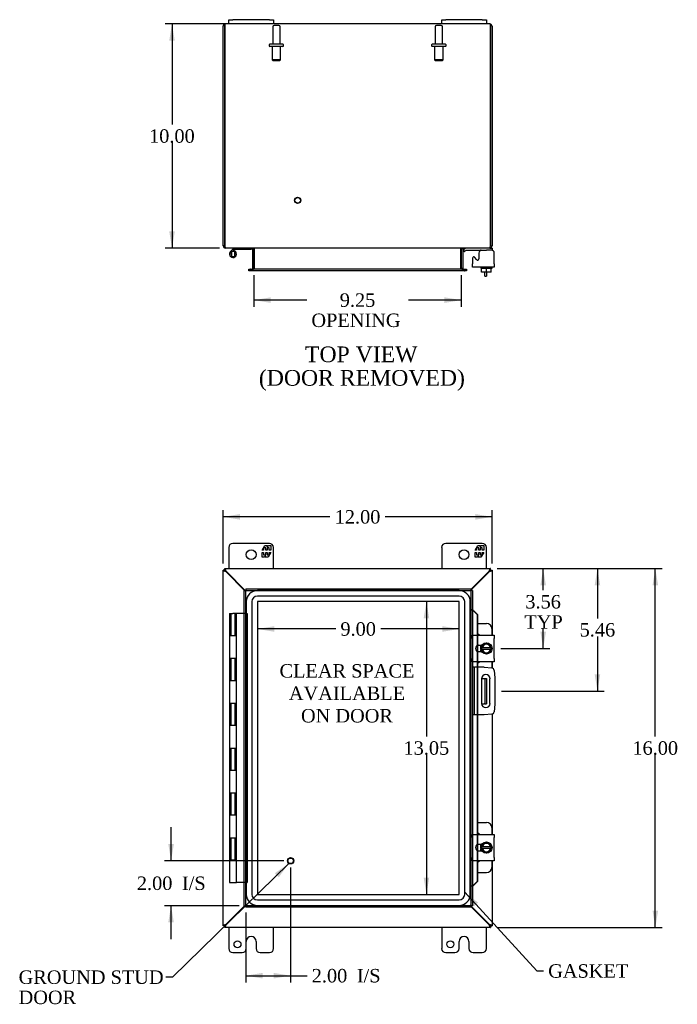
# Model space of a CAD drawing. Header units: inches. Extents: x 5 to 117, y 2 to 79.
# Tile 3 of 7: x 27 to 56, y 28 to 72. Entities that reach past the tile are written whole.
import ezdxf
from ezdxf.enums import TextEntityAlignment as Align

# ---------------------------------------------------------------- set-up
doc = ezdxf.new("R2010")
doc.units = ezdxf.units.IN
doc.header["$MEASUREMENT"] = 0
for name, color, linetype in [('COM40153-1', 7, 'CONTINUOUS'), ('COM40153-2', 7, 'CONTINUOUS'), ('COM42667', 7, 'CONTINUOUS'), ('COM42780', 7, 'CONTINUOUS'), ('COM48439', 7, 'CONTINUOUS'), ('COM70219', 7, 'CONTINUOUS'), ('COM71780-2', 7, 'CONTINUOUS'), ('DEFAULT', 7, 'CONTINUOUS'), ('FET07710', 7, 'CONTINUOUS'), ('HNG10620-12B', 7, 'CONTINUOUS'), ('HNG10620-12C', 7, 'CONTINUOUS'), ('HNG10620-12P', 7, 'CONTINUOUS'), ('SCC19011', 7, 'CONTINUOUS'), ('SPR20265', 7, 'CONTINUOUS'), ('STD21878', 7, 'CONTINUOUS'), ('STD26094', 7, 'CONTINUOUS'), ('WAF25035', 7, 'CONTINUOUS')]:
    doc.layers.add(name, color=color, linetype=linetype)
doc.styles.add('SEACAD_TIMES_NEW_ROMAN', font='times.ttf')

# ---------------------------------------------------------------- blocks, each defined once
blk = doc.blocks.new('SEANNOT_GROUP1')
at = {"layer": 'DEFAULT', "linetype": 'Continuous'}
blk.add_hatch(color=136, dxfattribs=at).paths.add_polyline_path([(38.395, 33.573), (38.844, 34.186), (38.22, 33.752)])
at = {"layer": 'DEFAULT', "color": 136, "linetype": 'Continuous'}
blk.add_line((33.652, 29.115), (33.352, 29.115), dxfattribs=at)
blk.add_lwpolyline([(33.652, 29.115), (38.844, 34.186)], dxfattribs=at)
at = {"layer": 'DEFAULT', "color": 136, "linetype": 'Continuous', "style": 'SEACAD_TIMES_NEW_ROMAN'}
for s, p in [('GROUND STUD', (26.787, 29.415)), ('DOOR', (26.787, 28.515))]:
    blk.add_text(s, height=0.6, dxfattribs=at).set_placement(p, align=Align.TOP_LEFT)
blk = doc.blocks.new('SEANNOT_GROUP3')
at = {"layer": 'DEFAULT', "linetype": 'Continuous'}
blk.add_hatch(color=136, dxfattribs=at).paths.add_polyline_path([(47.287, 32.439), (46.689, 32.908), (47.103, 32.27)])
at = {"layer": 'DEFAULT', "color": 136, "linetype": 'Continuous'}
blk.add_line((49.905, 29.391), (50.205, 29.391), dxfattribs=at)
blk.add_lwpolyline([(49.905, 29.391), (46.689, 32.908)], dxfattribs=at)
at = {"layer": 'DEFAULT', "color": 136, "linetype": 'Continuous', "style": 'SEACAD_TIMES_NEW_ROMAN'}
blk.add_text('GASKET', height=0.6, dxfattribs=at).set_placement((50.415, 29.691), align=Align.TOP_LEFT)
blk = doc.blocks.new('GDIMGGROUP')
at = {"layer": 'DEFAULT', "linetype": 'Continuous'}
for points in [[(36.663, 49.767), (35.913, 49.642), (36.663, 49.517)], [(47.163, 49.767), (47.163, 49.517), (47.913, 49.642)]]:
    blk.add_hatch(color=136, dxfattribs=at).paths.add_polyline_path(points)
at = {"layer": 'DEFAULT', "color": 136, "linetype": 'Continuous'}
for p, q in [((35.913, 47.562), (35.913, 49.942)), ((40.679, 49.642), (35.913, 49.642)), ((47.913, 49.642), (43.146, 49.642)), ((47.913, 47.562), (47.913, 49.942))]:
    blk.add_line(p, q, dxfattribs=at)
at = {"layer": 'DEFAULT', "color": 136, "linetype": 'Continuous', "style": 'SEACAD_TIMES_NEW_ROMAN'}
blk.add_text('12.00', height=0.6, dxfattribs=at).set_placement((40.889, 49.942), align=Align.TOP_LEFT)
blk = doc.blocks.new('GDIMGGROUP1')
at = {"layer": 'DEFAULT', "linetype": 'Continuous'}
for points in [[(55.321, 46.584), (55.196, 47.334), (55.071, 46.584)], [(55.321, 32.084), (55.071, 32.084), (55.196, 31.334)]]:
    blk.add_hatch(color=136, dxfattribs=at).paths.add_polyline_path(points)
at = {"layer": 'DEFAULT', "color": 136, "linetype": 'Continuous'}
for p, q in [((48.141, 47.334), (55.496, 47.334)), ((55.196, 39.844), (55.196, 47.334)), ((55.196, 31.334), (55.196, 39.034)), ((48.141, 31.334), (55.496, 31.334))]:
    blk.add_line(p, q, dxfattribs=at)
at = {"layer": 'DEFAULT', "color": 136, "linetype": 'Continuous', "style": 'SEACAD_TIMES_NEW_ROMAN'}
blk.add_text('16.00', height=0.6, dxfattribs=at).set_placement((54.173, 39.634), align=Align.TOP_LEFT)
blk = doc.blocks.new('GDIMGGROUP4')
at = {"layer": 'DEFAULT', "linetype": 'Continuous'}
for points in [[(33.506, 70.875), (33.756, 70.875), (33.631, 71.625)], [(33.506, 62.375), (33.631, 61.625), (33.756, 62.375)]]:
    blk.add_hatch(color=136, dxfattribs=at).paths.add_polyline_path(points)
at = {"layer": 'DEFAULT', "color": 136, "linetype": 'Continuous'}
for p, q in [((36.863, 71.625), (33.331, 71.625)), ((33.631, 71.625), (33.631, 67.135)), ((33.631, 66.325), (33.631, 61.625)), ((35.746, 61.625), (33.331, 61.625))]:
    blk.add_line(p, q, dxfattribs=at)
at = {"layer": 'DEFAULT', "color": 136, "linetype": 'Continuous', "style": 'SEACAD_TIMES_NEW_ROMAN'}
blk.add_text('10.00', height=0.6, dxfattribs=at).set_placement((32.607, 66.925), align=Align.TOP_LEFT)
blk = doc.blocks.new('GDIMGGROUP6')
at = {"layer": 'DEFAULT', "linetype": 'Continuous'}
for points in [[(33.464, 35.053), (33.589, 34.303), (33.714, 35.053)], [(33.464, 31.553), (33.714, 31.553), (33.589, 32.303)]]:
    blk.add_hatch(color=136, dxfattribs=at).paths.add_polyline_path(points)
at = {"layer": 'DEFAULT', "color": 136, "linetype": 'Continuous'}
for p, q in [((33.589, 34.303), (33.589, 35.803)), ((38.622, 34.303), (33.289, 34.303)), ((36.622, 32.303), (33.289, 32.303)), ((33.589, 30.803), (33.589, 32.303))]:
    blk.add_line(p, q, dxfattribs=at)
at = {"layer": 'DEFAULT', "color": 136, "linetype": 'Continuous', "style": 'SEACAD_TIMES_NEW_ROMAN'}
for s, p in [('2.00', (32.064, 33.603)), ('I/S', (34.076, 33.603))]:
    blk.add_text(s, height=0.6, dxfattribs=at).set_placement(p, align=Align.TOP_LEFT)
blk = doc.blocks.new('GDIMGGROUP7')
at = {"layer": 'DEFAULT', "linetype": 'Continuous'}
for points in [[(37.672, 29.056), (37.672, 29.306), (36.922, 29.181)], [(38.172, 29.056), (38.922, 29.181), (38.172, 29.306)]]:
    blk.add_hatch(color=136, dxfattribs=at).paths.add_polyline_path(points)
at = {"layer": 'DEFAULT', "color": 136, "linetype": 'Continuous'}
for p, q in [((38.922, 34.003), (38.922, 28.881)), ((36.922, 32.003), (36.922, 28.881)), ((36.922, 29.181), (39.356, 29.181)), ((39.356, 29.181), (39.656, 29.181))]:
    blk.add_line(p, q, dxfattribs=at)
at = {"layer": 'DEFAULT', "color": 136, "linetype": 'Continuous', "style": 'SEACAD_TIMES_NEW_ROMAN'}
for s, p in [('2.00', (39.866, 29.481)), ('I/S', (41.878, 29.481))]:
    blk.add_text(s, height=0.6, dxfattribs=at).set_placement(p, align=Align.TOP_LEFT)
blk = doc.blocks.new('GDIMGGROUP19')
at = {"layer": 'DEFAULT', "linetype": 'Continuous'}
for points in [[(38.038, 59.183), (38.038, 59.433), (37.288, 59.308)], [(45.788, 59.183), (46.538, 59.308), (45.788, 59.433)]]:
    blk.add_hatch(color=136, dxfattribs=at).paths.add_polyline_path(points)
at = {"layer": 'DEFAULT', "color": 136, "linetype": 'Continuous'}
for p, q in [((37.288, 60.42), (37.288, 59.008)), ((46.538, 60.42), (46.538, 59.008)), ((39.641, 59.308), (37.288, 59.308)), ((46.538, 59.308), (44.184, 59.308))]:
    blk.add_line(p, q, dxfattribs=at)
at = {"layer": 'DEFAULT', "color": 136, "linetype": 'Continuous', "style": 'SEACAD_TIMES_NEW_ROMAN'}
for s, p in [('9.25', (41.116, 59.608)), ('OPENING ', (39.851, 58.708))]:
    blk.add_text(s, height=0.6, dxfattribs=at).set_placement(p, align=Align.TOP_LEFT)
blk = doc.blocks.new('GDIMGGROUP21')
at = {"layer": 'DEFAULT', "linetype": 'Continuous'}
for points in [[(50.317, 46.584), (50.192, 47.334), (50.067, 46.584)], [(50.317, 44.522), (50.067, 44.522), (50.192, 43.772)]]:
    blk.add_hatch(color=136, dxfattribs=at).paths.add_polyline_path(points)
at = {"layer": 'DEFAULT', "color": 136, "linetype": 'Continuous'}
for p, q in [((48.141, 47.334), (50.492, 47.334)), ((50.192, 46.366), (50.192, 47.334)), ((50.192, 43.772), (50.192, 44.656)), ((48.308, 43.772), (50.492, 43.772))]:
    blk.add_line(p, q, dxfattribs=at)
at = {"layer": 'DEFAULT', "color": 136, "linetype": 'Continuous', "style": 'SEACAD_TIMES_NEW_ROMAN'}
for s, p in [('3.56', (49.396, 46.156)), ('TYP', (49.353, 45.256))]:
    blk.add_text(s, height=0.6, dxfattribs=at).set_placement(p, align=Align.TOP_LEFT)
blk = doc.blocks.new('GDIMGGROUP22')
at = {"layer": 'DEFAULT', "linetype": 'Continuous'}
for points in [[(52.739, 46.584), (52.614, 47.334), (52.489, 46.584)], [(52.739, 42.624), (52.489, 42.624), (52.614, 41.874)]]:
    blk.add_hatch(color=136, dxfattribs=at).paths.add_polyline_path(points)
at = {"layer": 'DEFAULT', "color": 136, "linetype": 'Continuous'}
for p, q in [((48.141, 47.334), (52.914, 47.334)), ((52.614, 47.334), (52.614, 45.114)), ((52.614, 44.304), (52.614, 41.874)), ((48.338, 41.874), (52.914, 41.874))]:
    blk.add_line(p, q, dxfattribs=at)
at = {"layer": 'DEFAULT', "color": 136, "linetype": 'Continuous', "style": 'SEACAD_TIMES_NEW_ROMAN'}
blk.add_text('5.46', height=0.6, dxfattribs=at).set_placement((51.818, 44.904), align=Align.TOP_LEFT)
blk = doc.blocks.new('GDIMGGROUP24')
at = {"layer": 'DEFAULT', "linetype": 'Continuous'}
for points in [[(38.192, 44.517), (38.192, 44.767), (37.442, 44.642)], [(45.69, 44.517), (46.44, 44.642), (45.69, 44.767)]]:
    blk.add_hatch(color=136, dxfattribs=at).paths.add_polyline_path(points)
at = {"layer": 'DEFAULT', "color": 136, "linetype": 'Continuous'}
for p, q in [((40.934, 44.642), (37.442, 44.642)), ((46.44, 44.642), (42.947, 44.642))]:
    blk.add_line(p, q, dxfattribs=at)
at = {"layer": 'DEFAULT', "color": 136, "linetype": 'Continuous', "style": 'SEACAD_TIMES_NEW_ROMAN'}
blk.add_text('9.00', height=0.6, dxfattribs=at).set_placement((41.144, 44.942), align=Align.TOP_LEFT)
blk = doc.blocks.new('GDIMGGROUP25')
at = {"layer": 'DEFAULT', "linetype": 'Continuous'}
for points in [[(44.858, 45.111), (45.108, 45.111), (44.983, 45.861)], [(44.858, 33.557), (44.983, 32.807), (45.108, 33.557)]]:
    blk.add_hatch(color=136, dxfattribs=at).paths.add_polyline_path(points)
at = {"layer": 'DEFAULT', "color": 136, "linetype": 'Continuous'}
for p, q in [((44.983, 45.861), (44.983, 39.844)), ((44.983, 39.034), (44.983, 32.807))]:
    blk.add_line(p, q, dxfattribs=at)
at = {"layer": 'DEFAULT', "color": 136, "linetype": 'Continuous', "style": 'SEACAD_TIMES_NEW_ROMAN'}
blk.add_text('13.05', height=0.6, dxfattribs=at).set_placement((43.96, 39.634), align=Align.TOP_LEFT)

msp = doc.modelspace()

# ---------------------------------------------------------------- linework, layer by layer
at = {"layer": 'COM40153-1', "color": 7}
for p, q in [((47.591, 60.375), (47.591, 60.554)), ((47.591, 60.375), (47.663, 60.375)), ((47.663, 60.554), (47.663, 60.375)), ((47.445, 42.436), (47.555, 42.436)), ((47.555, 42.436), (47.591, 42.436)), ((47.591, 42.436), (47.663, 42.436)), ((47.591, 42.436), (47.591, 41.311)), ((47.663, 42.436), (47.663, 41.311)), ((47.445, 41.311), (47.555, 41.311)), ((47.591, 41.311), (47.555, 41.311)), ((47.591, 41.311), (47.663, 41.311))]:
    msp.add_line(p, q, dxfattribs=at)
at = {"layer": 'COM40153-2', "color": 7}
for p, q in [((47.11, 42.936), (47.038, 42.936)), ((47.11, 42.936), (47.11, 40.811)), ((47.11, 42.936), (47.146, 42.936)), ((47.561, 42.936), (47.146, 42.936)), ((47.561, 42.936), (47.895, 42.907)), ((48.008, 42.793), (48.038, 42.459)), ((47.444, 42.424), (47.444, 41.324)), ((47.819, 41.324), (47.819, 42.424)), ((48.038, 42.459), (48.038, 41.288)), ((48.038, 41.288), (48.008, 40.954)), ((47.895, 40.84), (47.561, 40.811)), ((47.11, 40.811), (47.038, 40.811)), ((47.146, 40.811), (47.11, 40.811)), ((47.561, 40.811), (47.146, 40.811))]:
    msp.add_line(p, q, dxfattribs=at)
for centre, radius, start, end in [((47.632, 42.424), 0.188, 0, 180), ((47.884, 42.782), 0.125, 5, 85), ((47.632, 41.324), 0.188, 180, 0), ((47.884, 40.965), 0.125, 275, 355)]:
    msp.add_arc(centre, radius, start, end, dxfattribs=at)
at = {"layer": 'COM42667', "color": 7}
for p, q in [((47.038, 61.178), (47.038, 60.923)), ((47.212, 61.113), (47.149, 61.211)), ((47.322, 61.405), (47.322, 61.146)), ((48.008, 60.923), (48.008, 61.405)), ((47.038, 60.78), (47.038, 60.923)), ((48.008, 60.78), (47.038, 60.78)), ((48.008, 60.923), (48.008, 60.78)), ((47.038, 44.217), (47.038, 44.36)), ((47.038, 44.36), (48.008, 44.36)), ((48.008, 44.36), (48.008, 44.217)), ((47.038, 44.217), (47.038, 43.326)), ((47.453, 43.912), (47.313, 43.912)), ((48.008, 43.326), (48.008, 44.217)), ((47.313, 43.631), (47.453, 43.631)), ((47.038, 43.183), (47.038, 43.326)), ((48.008, 43.183), (47.038, 43.183)), ((48.008, 43.326), (48.008, 43.183)), ((47.038, 35.341), (47.038, 35.484)), ((47.038, 35.484), (48.008, 35.484)), ((47.038, 35.341), (47.038, 34.45)), ((48.008, 35.484), (48.008, 35.341)), ((48.008, 34.45), (48.008, 35.341)), ((47.453, 35.036), (47.313, 35.036)), ((47.313, 34.755), (47.453, 34.755)), ((47.038, 34.307), (47.038, 34.45)), ((48.008, 34.307), (47.038, 34.307)), ((48.008, 34.45), (48.008, 34.307))]:
    msp.add_line(p, q, dxfattribs=at)
for centre, radius, start, end in [((47.447, 61.405), 0.125, 90, 180), ((47.883, 61.405), 0.125, 0, 90), ((47.098, 61.178), 0.06, 32.8455, 180), ((47.262, 61.146), 0.06, 212.8455, 0), ((47.313, 43.772), 0.141, 90, 270), ((47.313, 34.896), 0.141, 90, 270)]:
    msp.add_arc(centre, radius, start, end, dxfattribs=at)
at = {"layer": 'COM42780', "color": 7}
for p, q in [((46.61, 61.533), (46.66, 61.583)), ((46.61, 61.533), (46.677, 61.466)), ((46.677, 61.466), (46.727, 61.516)), ((46.761, 61.53), (47.659, 61.53)), ((47.909, 61.53), (47.659, 61.53)), ((47.805, 61.625), (47.909, 61.625)), ((47.909, 61.625), (47.909, 61.53)), ((47.909, 61.528), (47.909, 61.53)), ((47.262, 44.887), (47.659, 44.887)), ((47.909, 44.36), (47.909, 44.637)), ((47.409, 43.84), (47.409, 43.912)), ((47.409, 43.631), (47.409, 43.703)), ((47.909, 42.906), (47.909, 43.183)), ((47.262, 36.011), (47.659, 36.011)), ((47.909, 35.484), (47.909, 35.761)), ((47.409, 34.964), (47.409, 35.036)), ((47.409, 34.755), (47.409, 34.827)), ((47.909, 34.03), (47.909, 34.307)), ((47.262, 33.78), (47.659, 33.78))]:
    msp.add_line(p, q, dxfattribs=at)
for centre, radius, start, end in [((46.761, 61.482), 0.143, 90, 135), ((46.761, 61.482), 0.048, 90, 135), ((47.659, 44.637), 0.25, 0, 90), ((47.159, 44.2), 0.25, 39.9324, 65.6695), ((47.159, 43.343), 0.25, 294.3305, 320.0676), ((47.659, 35.761), 0.25, 0, 90), ((47.159, 35.324), 0.25, 39.9324, 65.6695), ((47.159, 34.467), 0.25, 294.3305, 320.0676), ((47.659, 34.03), 0.25, 270, 0)]:
    msp.add_arc(centre, radius, start, end, dxfattribs=at)
msp.add_open_spline([(47.407, 61.522), (47.406, 61.524), (47.406, 61.526), (47.404, 61.529), (47.403, 61.53), (47.401, 61.53)], degree=3, knots=[0.6179659, 0.6179659, 0.6179659, 0.6179659, 0.75, 0.75, 1, 1, 1, 1], dxfattribs=at)
at = {"layer": 'COM48439', "color": 7}
for p, q in [((35.985, 71.517), (35.985, 71.619)), ((35.985, 71.619), (35.985, 71.517)), ((36.163, 71.625), (36.021, 71.625)), ((45.663, 71.625), (38.163, 71.625)), ((47.805, 71.625), (47.663, 71.625)), ((47.841, 71.517), (47.841, 71.619)), ((47.841, 71.619), (47.841, 71.517)), ((35.913, 61.733), (35.913, 71.517)), ((35.985, 71.517), (35.985, 61.733)), ((35.985, 61.733), (35.985, 71.517)), ((47.841, 61.733), (47.841, 71.517)), ((47.841, 71.517), (47.841, 61.733)), ((47.913, 71.517), (47.913, 61.733)), ((35.985, 61.733), (35.913, 61.733)), ((36.021, 61.649), (36.021, 61.625)), ((36.045, 61.625), (36.021, 61.625)), ((47.779, 61.625), (36.046, 61.625)), ((37.216, 61.589), (37.216, 60.72)), ((37.216, 61.589), (37.288, 61.589)), ((37.288, 61.589), (37.288, 60.72)), ((37.301, 61.589), (37.301, 60.72)), ((46.524, 60.72), (46.524, 61.589)), ((46.61, 61.589), (46.538, 61.589)), ((46.538, 61.589), (46.538, 60.72)), ((46.61, 61.589), (46.61, 60.72)), ((47.805, 61.625), (47.781, 61.625)), ((47.805, 61.649), (47.805, 61.625)), ((47.841, 61.733), (47.913, 61.733)), ((37.058, 60.612), (37.058, 60.684)), ((37.058, 60.684), (37.134, 60.684)), ((37.134, 60.612), (37.058, 60.612)), ((37.141, 60.684), (37.134, 60.684)), ((37.141, 60.612), (37.134, 60.612)), ((37.141, 60.684), (37.186, 60.684)), ((37.141, 60.684), (37.141, 60.612)), ((37.186, 60.612), (37.141, 60.612)), ((46.639, 60.684), (37.186, 60.684)), ((46.639, 60.612), (37.186, 60.612)), ((37.216, 60.72), (37.288, 60.72)), ((46.61, 60.72), (46.538, 60.72)), ((46.639, 60.684), (46.684, 60.684)), ((46.684, 60.612), (46.639, 60.612)), ((46.684, 60.684), (46.692, 60.684)), ((46.684, 60.612), (46.684, 60.684)), ((46.684, 60.612), (46.692, 60.612)), ((46.692, 60.684), (46.768, 60.684)), ((46.768, 60.612), (46.692, 60.612)), ((46.768, 60.684), (46.768, 60.612)), ((35.985, 47.262), (35.913, 47.262)), ((35.913, 31.406), (35.913, 47.262)), ((35.985, 47.334), (47.841, 47.334)), ((35.985, 47.262), (35.985, 47.334)), ((35.985, 47.262), (36.021, 47.226)), ((35.985, 47.262), (36.021, 47.226)), ((36.045, 47.184), (36.021, 47.2)), ((36.864, 46.364), (36.045, 47.184)), ((36.063, 47.202), (36.046, 47.226)), ((36.9, 46.364), (36.063, 47.202)), ((47.763, 47.202), (46.966, 46.405)), ((47.781, 47.184), (46.966, 46.369)), ((47.779, 47.226), (47.763, 47.202)), ((47.805, 47.2), (47.781, 47.184)), ((47.841, 47.262), (47.805, 47.226)), ((47.841, 47.262), (47.805, 47.226)), ((47.841, 47.262), (47.841, 47.334)), ((47.841, 47.262), (47.913, 47.262)), ((47.913, 47.262), (47.913, 44.36)), ((47.913, 43.183), (47.913, 42.904)), ((47.913, 40.843), (47.913, 35.484)), ((47.913, 34.307), (47.913, 31.406)), ((36.045, 31.484), (36.864, 32.303)), ((36.063, 31.466), (36.9, 32.303)), ((46.966, 32.299), (47.781, 31.484)), ((46.966, 32.263), (47.763, 31.466)), ((35.985, 31.406), (35.913, 31.406)), ((35.985, 31.406), (36.021, 31.442)), ((35.985, 31.406), (36.021, 31.442)), ((35.985, 31.406), (35.985, 31.334)), ((47.841, 31.334), (35.985, 31.334)), ((36.021, 31.468), (36.045, 31.484)), ((36.046, 31.442), (36.063, 31.466)), ((47.763, 31.466), (47.779, 31.442)), ((47.781, 31.484), (47.805, 31.468)), ((47.841, 31.406), (47.805, 31.442)), ((47.841, 31.406), (47.805, 31.442)), ((47.841, 31.406), (47.913, 31.406)), ((47.841, 31.406), (47.841, 31.334))]:
    msp.add_line(p, q, dxfattribs=at)
for centre, radius, start, end in [((36.021, 71.517), 0.108, 109.4712, 180), ((36.021, 71.517), 0.108, 90, 109.4712), ((47.805, 71.517), 0.108, 70.5288, 90), ((47.805, 71.517), 0.108, 0, 70.5288), ((36.021, 61.733), 0.108, 180, 270), ((36.021, 61.733), 0.036, 180, 218.7233), ((37.18, 61.589), 0.036, 0, 90), ((37.18, 61.589), 0.108, 0, 10.3965), ((46.646, 61.589), 0.108, 169.6031, 180), ((46.646, 61.589), 0.036, 90, 180), ((47.805, 61.733), 0.108, 270, 360), ((47.805, 61.733), 0.036, 321.2767, 0), ((37.18, 60.72), 0.036, 270, 0), ((37.18, 60.72), 0.108, 349.6015, 0), ((46.646, 60.72), 0.108, 180, 190.3994), ((46.646, 60.72), 0.036, 180, 270)]:
    msp.add_arc(centre, radius, start, end, dxfattribs=at)
for centre, start_param, end_param in [((36.021, 71.517), 3.141593, 3.48143), ((47.805, 71.517), 2.801756, 3.141593)]:
    msp.add_ellipse(centre, major_axis=(0, -0.108), ratio=0.997813, start_param=start_param, end_param=end_param, dxfattribs=at)
for points, knots in [([(36.046, 61.625), (36.041, 61.625), (36.036, 61.628), (36.026, 61.639), (36.021, 61.647), (36.01, 61.667), (36.005, 61.679), (35.995, 61.705), (35.99, 61.719), (35.985, 61.733)], [0, 0, 0, 0, 0.25, 0.25, 0.5, 0.5, 0.75, 0.75, 1, 1, 1, 1]), ([(37.301, 61.589), (37.301, 61.591), (37.301, 61.593), (37.299, 61.597), (37.298, 61.598), (37.294, 61.603), (37.29, 61.606), (37.282, 61.61), (37.278, 61.612), (37.268, 61.616), (37.264, 61.617), (37.249, 61.621), (37.239, 61.623), (37.218, 61.625), (37.208, 61.625), (37.198, 61.625)], [0, 0, 0, 0, 0.0625, 0.0625, 0.125, 0.125, 0.25, 0.25, 0.375, 0.375, 0.5, 0.5, 0.75, 0.75, 1, 1, 1, 1]), ([(46.628, 61.625), (46.617, 61.625), (46.607, 61.625), (46.586, 61.623), (46.576, 61.621), (46.562, 61.617), (46.557, 61.616), (46.548, 61.612), (46.543, 61.61), (46.535, 61.606), (46.532, 61.603), (46.527, 61.598), (46.526, 61.597), (46.525, 61.593), (46.525, 61.591), (46.524, 61.589)], [0, 0, 0, 0, 0.25, 0.25, 0.5, 0.5, 0.625, 0.625, 0.75, 0.75, 0.875, 0.875, 0.9375, 0.9375, 1, 1, 1, 1]), ([(47.841, 61.733), (47.835, 61.719), (47.83, 61.705), (47.82, 61.679), (47.815, 61.667), (47.805, 61.647), (47.799, 61.639), (47.789, 61.628), (47.784, 61.625), (47.779, 61.625)], [0, 0, 0, 0, 0.25, 0.25, 0.5, 0.5, 0.75, 0.75, 1, 1, 1, 1]), ([(37.198, 60.684), (37.208, 60.684), (37.218, 60.685), (37.239, 60.687), (37.249, 60.689), (37.264, 60.693), (37.268, 60.694), (37.278, 60.697), (37.282, 60.699), (37.29, 60.704), (37.294, 60.707), (37.298, 60.711), (37.299, 60.713), (37.301, 60.717), (37.301, 60.719), (37.301, 60.72)], [0, 0, 0, 0, 0.25, 0.25, 0.5, 0.5, 0.625, 0.625, 0.75, 0.75, 0.875, 0.875, 0.9375, 0.9375, 1, 1, 1, 1]), ([(46.524, 60.72), (46.524, 60.719), (46.525, 60.717), (46.526, 60.713), (46.527, 60.711), (46.532, 60.707), (46.535, 60.704), (46.543, 60.699), (46.548, 60.697), (46.557, 60.694), (46.562, 60.693), (46.576, 60.689), (46.586, 60.687), (46.607, 60.685), (46.617, 60.684), (46.628, 60.684)], [0, 0, 0, 0, 0.0625, 0.0625, 0.125, 0.125, 0.25, 0.25, 0.375, 0.375, 0.5, 0.5, 0.75, 0.75, 1, 1, 1, 1]), ([(36.021, 47.2), (36.007, 47.205), (35.992, 47.21), (35.966, 47.221), (35.954, 47.226), (35.934, 47.236), (35.926, 47.241), (35.916, 47.251), (35.913, 47.257), (35.913, 47.262)], [0, 0, 0, 0, 0.25, 0.25, 0.5, 0.5, 0.75, 0.75, 1, 1, 1, 1]), ([(36.046, 47.226), (36.041, 47.24), (36.036, 47.254), (36.026, 47.28), (36.021, 47.292), (36.01, 47.312), (36.005, 47.32), (35.995, 47.331), (35.99, 47.334), (35.985, 47.334)], [0, 0, 0, 0, 0.25, 0.25, 0.5, 0.5, 0.75, 0.75, 1, 1, 1, 1]), ([(36.046, 47.226), (36.036, 47.235), (36.026, 47.245), (36.005, 47.258), (35.995, 47.262), (35.985, 47.262)], [0, 0, 0, 0, 0.5, 0.5, 1, 1, 1, 1]), ([(36.021, 47.2), (36.016, 47.205), (36.011, 47.21), (36.003, 47.221), (35.999, 47.226), (35.992, 47.236), (35.989, 47.241), (35.986, 47.251), (35.985, 47.257), (35.985, 47.262)], [0, 0, 0, 0, 0.25, 0.25, 0.5, 0.5, 0.75, 0.75, 1, 1, 1, 1]), ([(47.841, 47.334), (47.835, 47.334), (47.83, 47.331), (47.82, 47.32), (47.815, 47.312), (47.805, 47.292), (47.799, 47.28), (47.789, 47.254), (47.784, 47.24), (47.779, 47.226)], [0, 0, 0, 0, 0.25, 0.25, 0.5, 0.5, 0.75, 0.75, 1, 1, 1, 1]), ([(47.841, 47.262), (47.83, 47.262), (47.82, 47.258), (47.799, 47.245), (47.789, 47.235), (47.779, 47.226)], [0, 0, 0, 0, 0.5, 0.5, 1, 1, 1, 1]), ([(47.841, 47.262), (47.841, 47.257), (47.84, 47.251), (47.836, 47.241), (47.833, 47.236), (47.827, 47.226), (47.823, 47.221), (47.814, 47.21), (47.809, 47.205), (47.805, 47.2)], [0, 0, 0, 0, 0.25, 0.25, 0.5, 0.5, 0.75, 0.75, 1, 1, 1, 1]), ([(47.913, 47.262), (47.913, 47.257), (47.91, 47.251), (47.899, 47.241), (47.891, 47.236), (47.871, 47.226), (47.859, 47.221), (47.833, 47.21), (47.819, 47.205), (47.805, 47.2)], [0, 0, 0, 0, 0.25, 0.25, 0.5, 0.5, 0.75, 0.75, 1, 1, 1, 1]), ([(35.913, 31.406), (35.913, 31.411), (35.916, 31.416), (35.926, 31.426), (35.934, 31.432), (35.954, 31.442), (35.966, 31.447), (35.992, 31.457), (36.007, 31.462), (36.021, 31.468)], [0, 0, 0, 0, 0.25, 0.25, 0.5, 0.5, 0.75, 0.75, 1, 1, 1, 1]), ([(35.985, 31.406), (35.985, 31.411), (35.986, 31.416), (35.989, 31.426), (35.992, 31.432), (35.999, 31.442), (36.003, 31.447), (36.011, 31.457), (36.016, 31.462), (36.021, 31.468)], [0, 0, 0, 0, 0.25, 0.25, 0.5, 0.5, 0.75, 0.75, 1, 1, 1, 1]), ([(35.985, 31.334), (35.99, 31.334), (35.995, 31.337), (36.005, 31.347), (36.01, 31.355), (36.021, 31.375), (36.026, 31.387), (36.036, 31.413), (36.041, 31.428), (36.046, 31.442)], [0, 0, 0, 0, 0.25, 0.25, 0.5, 0.5, 0.75, 0.75, 1, 1, 1, 1]), ([(35.985, 31.406), (35.995, 31.406), (36.005, 31.41), (36.026, 31.423), (36.036, 31.432), (36.046, 31.442)], [0, 0, 0, 0, 0.5, 0.5, 1, 1, 1, 1]), ([(47.779, 31.442), (47.784, 31.428), (47.789, 31.413), (47.799, 31.387), (47.805, 31.375), (47.815, 31.355), (47.82, 31.347), (47.83, 31.337), (47.835, 31.334), (47.841, 31.334)], [0, 0, 0, 0, 0.25, 0.25, 0.5, 0.5, 0.75, 0.75, 1, 1, 1, 1]), ([(47.779, 31.442), (47.789, 31.432), (47.799, 31.423), (47.82, 31.41), (47.83, 31.406), (47.841, 31.406)], [0, 0, 0, 0, 0.5, 0.5, 1, 1, 1, 1]), ([(47.805, 31.468), (47.809, 31.462), (47.814, 31.457), (47.823, 31.447), (47.827, 31.442), (47.833, 31.432), (47.836, 31.426), (47.84, 31.416), (47.841, 31.411), (47.841, 31.406)], [0, 0, 0, 0, 0.25, 0.25, 0.5, 0.5, 0.75, 0.75, 1, 1, 1, 1]), ([(47.805, 31.468), (47.819, 31.462), (47.833, 31.457), (47.859, 31.447), (47.871, 31.442), (47.891, 31.432), (47.899, 31.426), (47.91, 31.416), (47.913, 31.411), (47.913, 31.406)], [0, 0, 0, 0, 0.25, 0.25, 0.5, 0.5, 0.75, 0.75, 1, 1, 1, 1])]:
    msp.add_open_spline(points, degree=3, knots=knots, dxfattribs=at)
at = {"layer": 'COM70219', "color": 7}
for p, q in [((46.439, 46.36), (37.443, 46.36)), ((46.439, 46.359), (37.443, 46.359)), ((46.439, 46.11), (37.443, 46.11)), ((36.943, 45.86), (36.943, 32.808)), ((36.944, 45.86), (36.944, 32.808)), ((37.193, 45.86), (37.193, 32.808)), ((37.442, 45.86), (37.442, 32.808)), ((46.439, 45.861), (37.443, 45.861)), ((37.443, 45.86), (37.443, 32.808)), ((46.439, 45.86), (37.443, 45.86)), ((46.439, 32.808), (46.439, 45.86)), ((46.44, 32.808), (46.44, 45.86)), ((46.689, 32.808), (46.689, 45.86)), ((46.938, 32.808), (46.938, 45.86)), ((46.939, 32.808), (46.939, 45.86)), ((37.443, 32.808), (46.439, 32.808)), ((37.443, 32.807), (46.439, 32.807)), ((37.443, 32.558), (46.439, 32.558)), ((37.443, 32.309), (46.439, 32.309)), ((37.443, 32.308), (46.439, 32.308))]:
    msp.add_line(p, q, dxfattribs=at)
for centre, radius, start, end in [((37.443, 45.86), 0.5, 90, 180), ((37.443, 45.86), 0.499, 90, 180), ((37.443, 45.86), 0.25, 90, 180), ((46.439, 45.86), 0.5, 0, 90), ((46.439, 45.86), 0.499, 0, 90), ((46.439, 45.86), 0.25, 0, 90), ((37.443, 45.86), 0.001, 90, 180), ((46.439, 45.86), 0.001, 0, 90), ((37.443, 32.808), 0.5, 180, 270), ((37.443, 32.808), 0.499, 180, 270), ((37.443, 32.808), 0.25, 180, 270), ((37.443, 32.808), 0.001, 180, 270), ((46.439, 32.808), 0.5, 270, 0), ((46.439, 32.808), 0.001, 270, 0), ((46.439, 32.808), 0.25, 270, 0), ((46.439, 32.808), 0.499, 270, 0)]:
    msp.add_arc(centre, radius, start, end, dxfattribs=at)
at = {"layer": 'COM71780-2', "color": 7}
for p, q in [((36.85, 46.364), (36.922, 46.364)), ((36.85, 32.303), (36.85, 46.364)), ((36.922, 46.436), (36.922, 46.364)), ((36.922, 46.436), (46.966, 46.436)), ((36.922, 46.364), (46.966, 46.364)), ((36.922, 46.364), (36.958, 46.328)), ((36.922, 32.303), (36.922, 46.364)), ((36.922, 46.364), (36.958, 46.328)), ((46.966, 46.364), (46.93, 46.328)), ((46.966, 46.364), (46.93, 46.328)), ((46.966, 46.436), (46.966, 46.364)), ((46.966, 46.364), (46.966, 32.303)), ((47.038, 46.364), (46.966, 46.364)), ((47.038, 46.364), (47.038, 32.303)), ((47.038, 45.489), (46.966, 45.489)), ((47.051, 45.489), (47.038, 45.489)), ((47.072, 45.462), (47.069, 45.466)), ((47.072, 45.461), (47.072, 45.462)), ((47.08, 45.454), (47.25, 45.281)), ((47.08, 45.454), (47.092, 45.454)), ((47.092, 45.454), (47.262, 45.281)), ((47.25, 45.281), (47.25, 44.36)), ((47.262, 45.281), (47.25, 45.281)), ((47.262, 45.281), (47.262, 44.36)), ((47.25, 44.36), (47.25, 43.897)), ((47.262, 44.36), (47.262, 43.903)), ((47.25, 43.897), (47.25, 43.646)), ((47.25, 43.646), (47.25, 43.183)), ((47.262, 43.903), (47.262, 43.641)), ((47.262, 43.641), (47.262, 43.183)), ((47.25, 43.183), (47.25, 42.936)), ((47.262, 43.183), (47.262, 42.936)), ((47.25, 42.936), (47.25, 40.811)), ((47.262, 42.936), (47.262, 40.811)), ((47.25, 40.811), (47.25, 35.484)), ((47.262, 40.811), (47.262, 35.484)), ((47.25, 35.484), (47.25, 35.021)), ((47.262, 35.484), (47.262, 35.027)), ((47.25, 35.021), (47.25, 34.77)), ((47.25, 34.77), (47.25, 34.307)), ((47.262, 35.027), (47.262, 34.765)), ((47.262, 34.765), (47.262, 34.307)), ((47.25, 34.307), (47.25, 33.386)), ((47.262, 34.307), (47.262, 33.386)), ((47.25, 33.386), (47.08, 33.214)), ((47.262, 33.386), (47.092, 33.214)), ((47.262, 33.386), (47.25, 33.386)), ((47.038, 33.178), (46.966, 33.178)), ((47.038, 33.178), (47.051, 33.178)), ((47.069, 33.201), (47.072, 33.206)), ((47.08, 33.214), (47.092, 33.214)), ((36.85, 32.303), (36.922, 32.303)), ((36.922, 32.303), (36.958, 32.339)), ((36.922, 32.303), (36.958, 32.339)), ((46.966, 32.303), (36.922, 32.303)), ((36.922, 32.231), (36.922, 32.303)), ((46.966, 32.231), (36.922, 32.231)), ((46.966, 32.303), (46.93, 32.339)), ((46.966, 32.303), (46.93, 32.339)), ((46.966, 32.231), (46.966, 32.303)), ((47.038, 32.303), (46.966, 32.303))]:
    msp.add_line(p, q, dxfattribs=at)
for centre, radius, start, end in [((47.478, 46.54), 1.153, 245.7342, 249.3654), ((47.368, 45.723), 0.395, 216.3142, 223.0054), ((47.478, 46.54), 1.153, 249.3654, 250.458), ((47.478, 32.127), 1.153, 110.6346, 114.2658), ((47.368, 32.945), 0.395, 136.9946, 143.6858), ((47.478, 32.127), 1.153, 109.542, 110.6346)]:
    msp.add_arc(centre, radius, start, end, dxfattribs=at)
at = {"layer": 'FET07710', "color": 7}
for p, q in [((36.163, 71.812), (36.35, 71.812)), ((36.163, 71.625), (36.163, 71.812)), ((36.35, 71.625), (36.163, 71.625)), ((37.975, 71.812), (36.35, 71.812)), ((37.975, 71.625), (36.35, 71.625)), ((37.975, 71.812), (38.163, 71.812)), ((38.163, 71.625), (37.975, 71.625)), ((38.163, 71.812), (38.163, 71.625)), ((45.663, 71.812), (45.85, 71.812)), ((45.663, 71.625), (45.663, 71.812)), ((45.85, 71.625), (45.663, 71.625)), ((47.475, 71.812), (45.85, 71.812)), ((47.475, 71.625), (45.85, 71.625)), ((47.475, 71.812), (47.663, 71.812)), ((47.663, 71.625), (47.475, 71.625)), ((47.663, 71.812), (47.663, 71.625)), ((37.975, 48.459), (36.35, 48.459)), ((37.652, 48.153), (37.775, 48.366)), ((37.775, 48.366), (37.884, 48.366)), ((37.884, 48.366), (37.884, 48.288)), ((37.884, 48.288), (37.929, 48.366)), ((37.929, 48.366), (38.038, 48.366)), ((38.038, 48.366), (38.038, 48.153)), ((47.475, 48.459), (45.85, 48.459)), ((47.152, 48.153), (47.275, 48.366)), ((47.275, 48.366), (47.384, 48.366)), ((47.384, 48.366), (47.384, 48.288)), ((47.384, 48.288), (47.429, 48.366)), ((47.429, 48.366), (47.538, 48.366)), ((47.538, 48.366), (47.538, 48.153)), ((36.163, 48.271), (36.163, 47.334)), ((37.717, 48.153), (37.652, 48.153)), ((37.652, 47.844), (37.652, 48.056)), ((37.652, 48.056), (37.717, 48.056)), ((37.815, 48.259), (37.717, 48.259)), ((37.717, 48.259), (37.717, 48.153)), ((37.717, 48.056), (37.717, 47.95)), ((37.717, 47.95), (37.815, 47.95)), ((37.806, 47.921), (37.761, 47.844)), ((37.806, 47.844), (37.806, 47.921)), ((37.815, 48.153), (37.815, 48.259)), ((37.875, 48.153), (37.815, 48.153)), ((37.815, 47.95), (37.815, 48.056)), ((37.815, 48.056), (37.875, 48.056)), ((37.973, 48.259), (37.875, 48.259)), ((37.875, 48.259), (37.875, 48.153)), ((37.875, 48.056), (37.875, 47.95)), ((37.875, 47.95), (37.973, 47.95)), ((38.038, 48.056), (37.915, 47.844)), ((37.973, 48.153), (37.973, 48.259)), ((38.038, 48.153), (37.973, 48.153)), ((37.973, 47.95), (37.973, 48.056)), ((37.973, 48.056), (38.038, 48.056)), ((38.163, 47.334), (38.163, 48.271)), ((45.663, 48.271), (45.663, 47.334)), ((47.217, 48.153), (47.152, 48.153)), ((47.152, 47.844), (47.152, 48.056)), ((47.152, 48.056), (47.217, 48.056)), ((47.315, 48.259), (47.217, 48.259)), ((47.217, 48.259), (47.217, 48.153)), ((47.217, 48.056), (47.217, 47.95)), ((47.217, 47.95), (47.315, 47.95)), ((47.306, 47.921), (47.261, 47.844)), ((47.306, 47.844), (47.306, 47.921)), ((47.315, 48.153), (47.315, 48.259)), ((47.375, 48.153), (47.315, 48.153)), ((47.315, 47.95), (47.315, 48.056)), ((47.315, 48.056), (47.375, 48.056)), ((47.473, 48.259), (47.375, 48.259)), ((47.375, 48.259), (47.375, 48.153)), ((47.375, 48.056), (47.375, 47.95)), ((47.375, 47.95), (47.473, 47.95)), ((47.538, 48.056), (47.415, 47.844)), ((47.473, 48.153), (47.473, 48.259)), ((47.538, 48.153), (47.473, 48.153)), ((47.473, 47.95), (47.473, 48.056)), ((47.473, 48.056), (47.538, 48.056)), ((47.663, 47.334), (47.663, 48.271)), ((37.761, 47.844), (37.652, 47.844)), ((37.915, 47.844), (37.806, 47.844)), ((47.261, 47.844), (47.152, 47.844)), ((47.415, 47.844), (47.306, 47.844)), ((36.163, 31.334), (36.163, 30.396)), ((38.163, 30.396), (38.163, 31.334)), ((45.663, 31.334), (45.663, 30.396)), ((47.663, 30.396), (47.663, 31.334)), ((37.162, 30.927), (37.163, 30.927)), ((46.662, 30.927), (46.663, 30.927)), ((36.944, 30.396), (36.944, 30.709)), ((37.381, 30.709), (37.381, 30.396)), ((46.444, 30.396), (46.444, 30.709)), ((46.881, 30.709), (46.881, 30.396)), ((36.35, 30.209), (36.757, 30.209)), ((37.568, 30.209), (37.975, 30.209)), ((45.85, 30.209), (46.257, 30.209)), ((47.068, 30.209), (47.475, 30.209))]:
    msp.add_line(p, q, dxfattribs=at)
for centre, radius in [((37.163, 47.959), 0.219), ((46.663, 47.959), 0.219), ((36.553, 30.584), 0.156), ((46.053, 30.584), 0.156)]:
    msp.add_circle(centre, radius, dxfattribs=at)
for centre, radius, start, end in [((36.35, 48.271), 0.188, 90, 180), ((37.975, 48.271), 0.187, 0, 90), ((45.85, 48.271), 0.188, 90, 180), ((47.475, 48.271), 0.188, 0, 90), ((37.162, 30.709), 0.218, 90, 180), ((37.163, 30.709), 0.218, 0, 90), ((46.662, 30.709), 0.218, 90, 180), ((46.663, 30.709), 0.218, 0, 90), ((36.35, 30.396), 0.188, 180, 270), ((36.757, 30.396), 0.188, 270, 0), ((37.568, 30.396), 0.188, 180, 270), ((37.975, 30.396), 0.188, 270, 0), ((45.85, 30.396), 0.188, 180, 270), ((46.257, 30.396), 0.188, 270, 0), ((47.068, 30.396), 0.188, 180, 270), ((47.475, 30.396), 0.188, 270, 0)]:
    msp.add_arc(centre, radius, start, end, dxfattribs=at)
at = {"layer": 'HNG10620-12B', "color": 7}
for p, q in [((36.352, 61.582), (36.243, 61.473)), ((36.394, 61.539), (36.334, 61.479)), ((36.369, 61.599), (36.352, 61.582)), ((36.352, 61.582), (36.394, 61.539)), ((36.397, 61.511), (36.387, 61.479)), ((36.412, 61.557), (36.394, 61.539)), ((37.168, 61.565), (36.432, 61.565)), ((37.168, 61.625), (37.168, 61.565)), ((36.352, 44.334), (36.198, 44.334)), ((36.198, 44.334), (36.198, 43.334)), ((36.198, 43.334), (36.352, 43.334)), ((36.352, 42.334), (36.198, 42.334)), ((36.198, 42.334), (36.198, 41.334)), ((36.198, 41.334), (36.352, 41.334)), ((36.352, 40.334), (36.198, 40.334)), ((36.198, 40.334), (36.198, 39.334)), ((36.198, 39.334), (36.352, 39.334)), ((36.352, 38.334), (36.198, 38.334)), ((36.198, 38.334), (36.198, 37.334)), ((36.198, 37.334), (36.352, 37.334)), ((36.352, 36.334), (36.198, 36.334)), ((36.198, 36.334), (36.198, 35.334)), ((36.198, 35.334), (36.352, 35.334)), ((36.352, 34.334), (36.198, 34.334)), ((36.198, 34.334), (36.198, 33.334)), ((36.198, 33.334), (36.505, 33.334))]:
    msp.add_line(p, q, dxfattribs=at)
for centre, radius, start, end in [((36.352, 61.364), 0.154, 135, 72.8181), ((36.432, 61.536), 0.089, 90, 135), ((36.432, 61.536), 0.029, 90, 135)]:
    msp.add_arc(centre, radius, start, end, dxfattribs=at)
at = {"layer": 'HNG10620-12C', "color": 7}
for p, q in [((36.198, 45.334), (36.352, 45.334)), ((36.198, 45.334), (36.198, 44.334)), ((36.258, 45.334), (36.258, 44.334)), ((36.85, 45.334), (36.352, 45.334)), ((36.435, 45.334), (36.435, 44.334)), ((36.445, 44.334), (36.445, 45.334)), ((36.488, 45.334), (36.488, 44.334)), ((36.505, 44.334), (36.505, 45.334)), ((36.893, 45.334), (36.85, 45.334)), ((36.922, 45.334), (36.893, 45.334)), ((36.922, 45.334), (36.982, 45.334)), ((36.982, 45.334), (36.982, 33.334)), ((36.352, 44.334), (36.198, 44.334)), ((36.505, 44.334), (36.352, 44.334)), ((36.505, 43.334), (36.505, 44.334)), ((36.198, 43.334), (36.352, 43.334)), ((36.198, 43.334), (36.198, 42.334)), ((36.258, 43.334), (36.258, 42.334)), ((36.352, 43.334), (36.505, 43.334)), ((36.435, 43.334), (36.435, 42.334)), ((36.445, 42.334), (36.445, 43.334)), ((36.488, 43.334), (36.488, 42.334)), ((36.505, 42.334), (36.505, 43.334)), ((36.352, 42.334), (36.198, 42.334)), ((36.505, 42.334), (36.352, 42.334)), ((36.505, 41.334), (36.505, 42.334)), ((36.198, 41.334), (36.352, 41.334)), ((36.198, 41.334), (36.198, 40.334)), ((36.258, 41.334), (36.258, 40.334)), ((36.352, 41.334), (36.505, 41.334)), ((36.435, 41.334), (36.435, 40.334)), ((36.445, 40.334), (36.445, 41.334)), ((36.488, 41.334), (36.488, 40.334)), ((36.505, 40.334), (36.505, 41.334)), ((36.352, 40.334), (36.198, 40.334)), ((36.505, 40.334), (36.352, 40.334)), ((36.505, 39.334), (36.505, 40.334)), ((36.198, 39.334), (36.352, 39.334)), ((36.198, 39.334), (36.198, 38.334)), ((36.258, 39.334), (36.258, 38.334)), ((36.352, 39.334), (36.505, 39.334)), ((36.435, 39.334), (36.435, 38.334)), ((36.445, 38.334), (36.445, 39.334)), ((36.488, 39.334), (36.488, 38.334)), ((36.505, 38.334), (36.505, 39.334)), ((36.352, 38.334), (36.198, 38.334)), ((36.505, 38.334), (36.352, 38.334)), ((36.505, 37.334), (36.505, 38.334)), ((36.198, 37.334), (36.352, 37.334)), ((36.198, 37.334), (36.198, 36.334)), ((36.258, 37.334), (36.258, 36.334)), ((36.352, 37.334), (36.505, 37.334)), ((36.435, 37.334), (36.435, 36.334)), ((36.445, 36.334), (36.445, 37.334)), ((36.488, 37.334), (36.488, 36.334)), ((36.505, 36.334), (36.505, 37.334)), ((36.352, 36.334), (36.198, 36.334)), ((36.505, 36.334), (36.352, 36.334)), ((36.505, 35.334), (36.505, 36.334)), ((36.198, 35.334), (36.352, 35.334)), ((36.198, 35.334), (36.198, 34.334)), ((36.258, 35.334), (36.258, 34.334)), ((36.352, 35.334), (36.505, 35.334)), ((36.435, 35.334), (36.435, 34.334)), ((36.445, 34.334), (36.445, 35.334)), ((36.488, 35.334), (36.488, 34.334)), ((36.505, 34.334), (36.505, 35.334)), ((36.352, 34.334), (36.198, 34.334)), ((36.505, 34.334), (36.352, 34.334)), ((36.505, 33.334), (36.505, 34.334)), ((36.85, 33.334), (36.505, 33.334)), ((36.893, 33.334), (36.85, 33.334)), ((36.922, 33.334), (36.893, 33.334)), ((36.922, 33.334), (36.982, 33.334))]:
    msp.add_line(p, q, dxfattribs=at)
at = {"layer": 'HNG10620-12P', "color": 7}
for p, q in [((36.287, 61.479), (36.287, 61.249)), ((36.417, 61.479), (36.287, 61.479)), ((36.417, 61.479), (36.417, 61.249)), ((36.287, 61.249), (36.417, 61.249))]:
    msp.add_line(p, q, dxfattribs=at)
for centre, start, end in [((36.52, 61.36), 152.9012, 179.0261), ((36.183, 61.36), 0.9722, 27.1006), ((36.52, 61.369), 180.9722, 207.1004), ((36.183, 61.369), 332.9006, 359.0262)]:
    msp.add_arc(centre, 0.262, start, end, dxfattribs=at)
at = {"layer": 'SCC19011', "color": 7}
for p, q in [((47.444, 60.554), (47.444, 60.735)), ((47.659, 60.554), (47.659, 60.735)), ((47.874, 60.554), (47.874, 60.735)), ((47.659, 60.554), (47.444, 60.554)), ((47.874, 60.554), (47.659, 60.554)), ((47.659, 44.013), (47.444, 43.881)), ((47.874, 43.881), (47.659, 44.013)), ((47.444, 43.881), (47.444, 43.806)), ((47.444, 43.806), (47.444, 43.738)), ((47.465, 43.806), (47.444, 43.806)), ((47.444, 43.738), (47.444, 43.663)), ((47.444, 43.738), (47.465, 43.738)), ((47.444, 43.663), (47.659, 43.531)), ((47.475, 43.806), (47.465, 43.806)), ((47.465, 43.738), (47.475, 43.738)), ((47.844, 43.806), (47.475, 43.806)), ((47.475, 43.738), (47.844, 43.738)), ((47.659, 43.531), (47.874, 43.663)), ((47.854, 43.806), (47.844, 43.806)), ((47.844, 43.738), (47.854, 43.738)), ((47.874, 43.806), (47.854, 43.806)), ((47.854, 43.738), (47.874, 43.738)), ((47.874, 43.806), (47.874, 43.881)), ((47.874, 43.738), (47.874, 43.806)), ((47.874, 43.663), (47.874, 43.738)), ((47.659, 35.137), (47.444, 35.005)), ((47.874, 35.005), (47.659, 35.137)), ((47.444, 35.005), (47.444, 34.93)), ((47.444, 34.93), (47.444, 34.862)), ((47.465, 34.93), (47.444, 34.93)), ((47.444, 34.862), (47.444, 34.787)), ((47.444, 34.862), (47.465, 34.862)), ((47.444, 34.787), (47.659, 34.655)), ((47.475, 34.93), (47.465, 34.93)), ((47.465, 34.862), (47.475, 34.862)), ((47.844, 34.93), (47.475, 34.93)), ((47.475, 34.862), (47.844, 34.862)), ((47.659, 34.655), (47.874, 34.787)), ((47.854, 34.93), (47.844, 34.93)), ((47.844, 34.862), (47.854, 34.862)), ((47.874, 34.93), (47.854, 34.93)), ((47.854, 34.862), (47.874, 34.862)), ((47.874, 34.93), (47.874, 35.005)), ((47.874, 34.862), (47.874, 34.93)), ((47.874, 34.787), (47.874, 34.862))]:
    msp.add_line(p, q, dxfattribs=at)
for centre, start, end in [((47.659, 43.772), 10.4474, 169.5526), ((47.659, 43.772), 190.4474, 349.5526), ((47.659, 34.896), 10.4474, 169.5526), ((47.659, 34.896), 190.4474, 349.5526)]:
    msp.add_arc(centre, 0.187, start, end, dxfattribs=at)
at = {"layer": 'SPR20265', "color": 7}
for points in [[(47.441, 43.913), (47.436, 43.905), (47.423, 43.882), (47.405, 43.833), (47.395, 43.763), (47.408, 43.688), (47.429, 43.648), (47.438, 43.634)], [(47.441, 35.037), (47.436, 35.029), (47.423, 35.006), (47.405, 34.957), (47.395, 34.887), (47.408, 34.812), (47.429, 34.772), (47.438, 34.758)]]:
    msp.add_open_spline(points, degree=3, knots=[0.95809266, 0.95809266, 0.95809266, 0.95809266, 0.96139846, 0.96767233, 0.97613064, 0.98702839, 0.99308291, 0.99308291, 0.99308291, 0.99308291], dxfattribs=at)
at = {"layer": 'STD21878', "color": 7}
for centre, radius in [((39.235, 63.757), 0.141), ((39.235, 63.757), 0.125), ((38.922, 34.303), 0.141), ((38.922, 34.303), 0.125)]:
    msp.add_circle(centre, radius, dxfattribs=at)
at = {"layer": 'STD26094', "color": 7}
for p, q in [((38.123, 71.493), (38.123, 70.716)), ((38.393, 71.553), (38.183, 71.553)), ((38.453, 70.716), (38.453, 71.493)), ((45.373, 71.493), (45.373, 70.716)), ((45.643, 71.553), (45.433, 71.553)), ((45.703, 70.716), (45.703, 71.493)), ((38.583, 70.716), (37.993, 70.716)), ((45.833, 70.716), (45.243, 70.716)), ((37.963, 70.686), (37.963, 70.646)), ((38.583, 70.616), (37.993, 70.616)), ((38.1, 70.616), (38.1, 70.029)), ((38.475, 70.029), (38.475, 70.616)), ((38.613, 70.646), (38.613, 70.686)), ((45.213, 70.686), (45.213, 70.646)), ((45.833, 70.616), (45.243, 70.616)), ((45.35, 70.616), (45.35, 70.029)), ((45.725, 70.029), (45.725, 70.616)), ((45.863, 70.646), (45.863, 70.686)), ((38.475, 70.029), (38.1, 70.029)), ((38.1, 70.029), (38.138, 69.991)), ((38.138, 69.991), (38.438, 69.991)), ((38.438, 69.991), (38.475, 70.029)), ((45.725, 70.029), (45.35, 70.029)), ((45.35, 70.029), (45.388, 69.991)), ((45.388, 69.991), (45.688, 69.991)), ((45.688, 69.991), (45.725, 70.029))]:
    msp.add_line(p, q, dxfattribs=at)
for centre, radius, start, end in [((38.183, 71.493), 0.06, 90, 180), ((38.393, 71.493), 0.06, 0, 90), ((45.433, 71.493), 0.06, 90, 180), ((45.643, 71.493), 0.06, 0, 90), ((37.993, 70.686), 0.03, 90, 180), ((38.583, 70.686), 0.03, 0, 90), ((45.243, 70.686), 0.03, 90, 180), ((45.833, 70.686), 0.03, 0, 90), ((37.993, 70.646), 0.03, 180, 270), ((38.583, 70.646), 0.03, 270, 0), ((45.243, 70.646), 0.03, 180, 270), ((45.833, 70.646), 0.03, 270, 0)]:
    msp.add_arc(centre, radius, start, end, dxfattribs=at)
at = {"layer": 'WAF25035', "color": 7}
for p, q in [((47.409, 60.78), (47.409, 60.735)), ((47.409, 60.735), (47.909, 60.735)), ((47.909, 60.735), (47.909, 60.78))]:
    msp.add_line(p, q, dxfattribs=at)
for centre in [(47.659, 43.772), (47.659, 34.896)]:
    msp.add_circle(centre, 0.25, dxfattribs=at)

# ---------------------------------------------------------------- block references
at = {"layer": 'DEFAULT', "color": 7}
for name in ['GDIMGGROUP4', 'GDIMGGROUP19', 'GDIMGGROUP', 'GDIMGGROUP1', 'GDIMGGROUP21', 'GDIMGGROUP22', 'GDIMGGROUP25', 'GDIMGGROUP24', 'GDIMGGROUP6', 'SEANNOT_GROUP1', 'GDIMGGROUP7', 'SEANNOT_GROUP3']:
    msp.add_blockref(name, (0, 0), dxfattribs=at)

# ---------------------------------------------------------------- texts
at = {"layer": 'DEFAULT', "color": 7, "style": 'SEACAD_TIMES_NEW_ROMAN'}
for s, p in [('TOP VIEW', (39.565, 57.24)), ('(DOOR REMOVED)', (37.508, 56.19))]:
    msp.add_text(s, height=0.7, dxfattribs=at).set_placement(p, align=Align.TOP_LEFT)
at = {"layer": 'DEFAULT', "color": 7, "insert": (41.437, 43.074), "char_height": 0.6, "width": 6.18924, "attachment_point": 2}
msp.add_mtext('{\\fTimes New Roman|b0||i0||c0|p34;\\C7;\\H0.6;\\W1.;CLEAR SPACE \\P}{\\fTimes New Roman|b0||i0||c0|p34;\\C7;\\H0.6;\\W1.;AVAILABLE \\P}{\\fTimes New Roman|b0||i0||c0|p34;\\C7;\\H0.6;\\W1.;ON DOOR}', dxfattribs=at)

doc.saveas('drawing.dxf')
